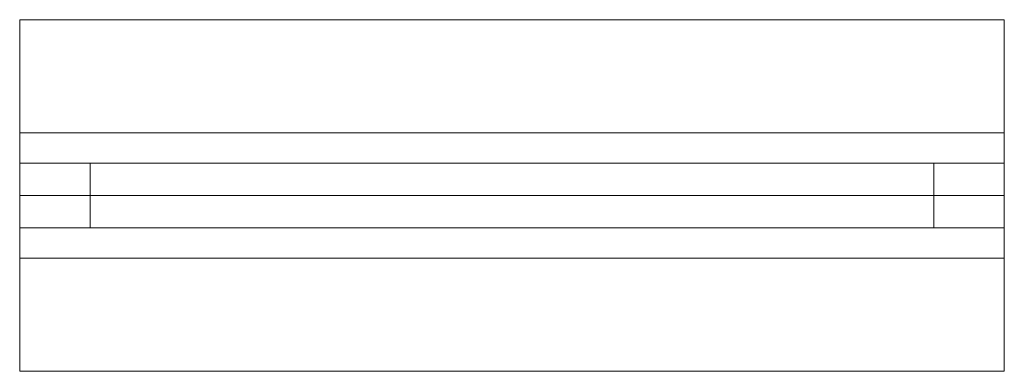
# Paper-space layout '_Right' of a CAD drawing. Header units: inches. Extents: x -0.88 to 0.88, y -0.31 to 0.31.
import ezdxf

# ---------------------------------------------------------------- set-up
doc = ezdxf.new("R2010")
doc.units = ezdxf.units.IN
doc.header["$MEASUREMENT"] = 0

psp = doc.layouts.new('_Right')

# ---------------------------------------------------------------- linework, layer by layer
at = {"color": 7, "linetype": 'Continuous', "lineweight": 15}
for p, q in [((0.875, 0.3125), (-0.875, 0.3125)), ((-0.875, 0.3125), (-0.875, -0.3125)), ((0.875, 0.3125), (0.875, -0.3125)), ((-0.875, 0.1111), (0.875, 0.1111)), ((-0.875, 0.0575), (0.875, 0.0575)), ((-0.75, 0.0575), (-0.75, -0.0575)), ((0.75, -0.0575), (0.75, 0.0575)), ((-0.875, 0), (0.875, 0)), ((0.875, -0.0575), (-0.875, -0.0575)), ((0.875, -0.1111), (-0.875, -0.1111)), ((-0.875, -0.3125), (0.875, -0.3125))]:
    psp.add_line(p, q, dxfattribs=at)

doc.saveas('drawing.dxf')
